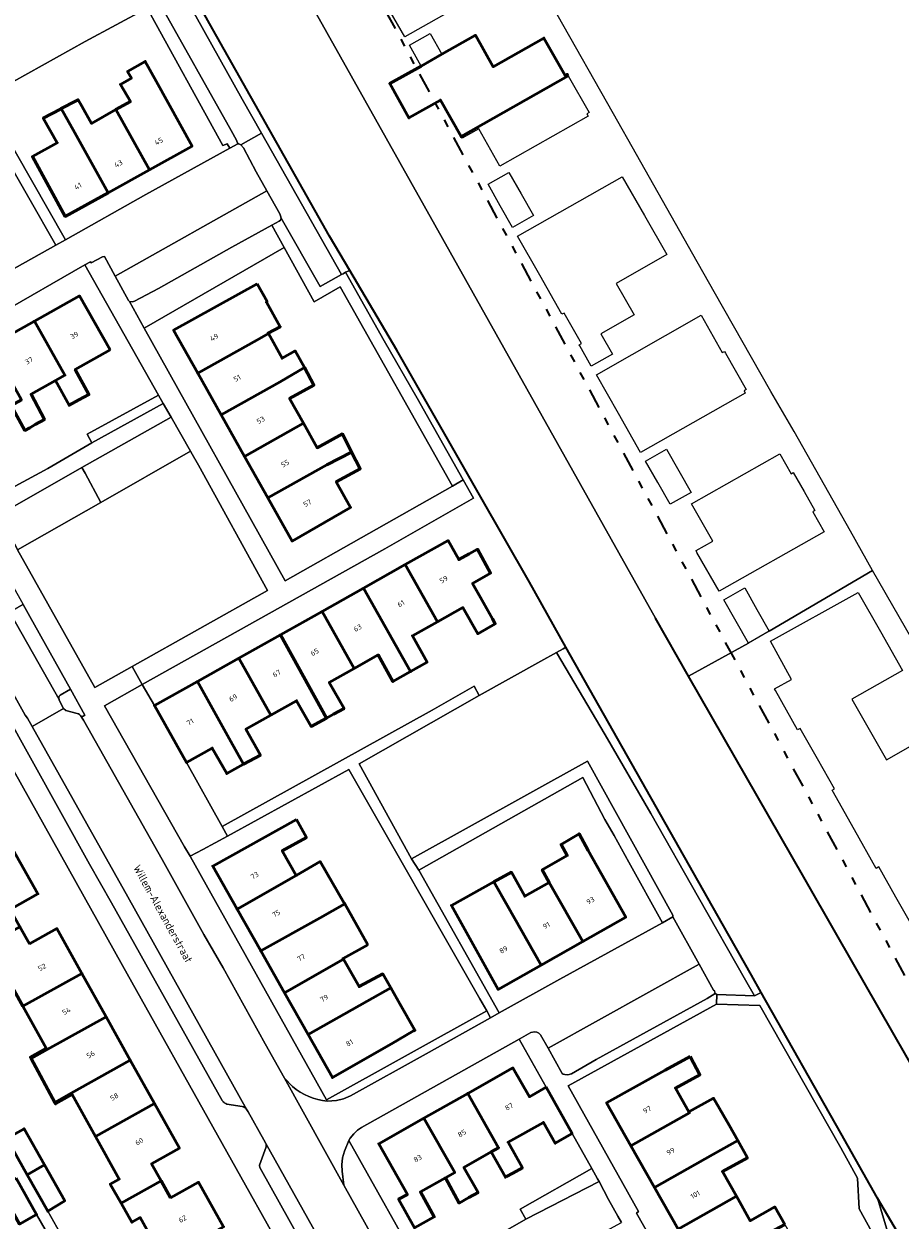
# Model space of a CAD drawing. Header units: metres. Extents: x 113441 to 115918, y 474822 to 477887.
# Tile 124 of 145: x 114898 to 115007, y 476439 to 476589. Entities that reach past the tile are written whole.
import ezdxf
from ezdxf.enums import TextEntityAlignment as Align

# ---------------------------------------------------------------- set-up
doc = ezdxf.new("R2010")
doc.units = ezdxf.units.M
doc.linetypes.add('AL-TEKENBLADGRENS', pattern=[11.5, 2.5, -1.5, 1, -1.5, 1, -1.5, 2.5])
for name, color, linetype, lineweight in [('B-WE-GK-BESCHOEIING-G', 252, 'GK-BESCHOEIING', 35), ('B-WE-GR-BEPLANTING_CULTUUR_BOSPLANTSOEN-GV', 252, 'Continuous', 18), ('B-WE-GR-GROENVOORZIENING-GV', 252, 'Continuous', 18), ('B-WE-OG-BEBOUWING-GV', 7, 'Continuous', 50), ('B-WE-OG-BEBOUWING-T18', 7, 'Continuous', 50), ('B-WE-OG-TERREIN_ERF-GV', 252, 'Continuous', 18), ('B-WE-OG-TOPOGRAFIE-T18', 7, 'Continuous', 18), ('B-WE-OG-WATER-GV', 252, 'Continuous', 18), ('B-WE-OG-WATER_SLOOT-GV', 252, 'Continuous', 18), ('B-WE-VH-ONVERHARD-GV', 252, 'Continuous', 18), ('B-WE-VH-VERHARDING_GESLOTEN-GV', 252, 'Continuous', 18), ('B-WE-VH-VERHARDING_OPEN-GV', 252, 'Continuous', 18), ('X-XX-AL-TEKENBLADGRENS-G', 252, 'AL-TEKENBLADGRENS', 35)]:
    doc.layers.add(name, color=color, linetype=linetype, lineweight=lineweight)
doc.styles.add('NLCS-ISO-ANNOTATIEF-T18', font='NLCS-ISO.ttf', dxfattribs={"height": 1.8})
doc.linetypes.add('GK-BESCHOEIING', pattern='A,30,-5,[1,NLCS.SHX,S=1,R=0,X=0,Y=0],-5', length=40)

msp = doc.modelspace()

# ---------------------------------------------------------------- linework, layer by layer
at = {"layer": 'B-WE-GK-BESCHOEIING-G', "ltscale": 0.5, "flags": 128}
for points in [[(114938.383, 476558.296), (114935.829, 476562.631), (114920.802, 476589.298), (114918.172, 476593.998)], [(114954.66, 476530.148), (114944.283, 476548.279), (114938.383, 476558.296)], [(114965.507, 476511.007), (114960.944, 476519.168), (114954.66, 476530.148)], [(114999.496, 476474.904), (114995.345, 476482.147), (114980.893, 476507.368), (114976.729, 476514.635)], [(114988.774, 476469.844), (114985.112, 476476.324), (114965.507, 476511.007)], [(115015.185, 476447.525), (114999.496, 476474.904)], [(115004.581, 476441.843), (115000, 476449.984), (114990.004, 476467.667), (114988.774, 476469.844)], [(115012.795, 476427.915), (115004.581, 476441.843)]]:
    msp.add_lwpolyline(points, dxfattribs=at)
at = {"layer": 'B-WE-GR-BEPLANTING_CULTUUR_BOSPLANTSOEN-GV'}
for points in [[(114930.142, 476561.178), (114928.589, 476564.01), (114923.573, 476561.24), (114914.374, 476556.021), (114911.391, 476554.434), (114911.105, 476554.375), (114910.744, 476554.425), (114912.586, 476551.053)], [(114915.956, 476539.904), (114914.981, 476541.621), (114906.004, 476536.67), (114900.492, 476533.457), (114896.411, 476531.206), (114894.907, 476530.356), (114893.243, 476529.416), (114894.282, 476527.563), (114904.762, 476533.586)], [(114918.384, 476535.63), (114915.956, 476539.904), (114904.762, 476533.586), (114905.194, 476532.846), (114907.155, 476529.192)], [(114904.762, 476533.586), (114894.282, 476527.563), (114896.509, 476523.593), (114896.669, 476523.307), (114896.701, 476523.251), (114907.155, 476529.192), (114905.194, 476532.846)]]:
    msp.add_lwpolyline(points, close=True, dxfattribs=at)
at = {"layer": 'B-WE-GR-GROENVOORZIENING-GV'}
for points in [[(114917.266, 476593.51), (114909.322, 476607.761), (114905.412, 476605.461), (114905.711, 476604.894), (114906.862, 476605.519), (114914.427, 476592.038), (114923.516, 476575.89), (114924.18, 476574.658), (114924.345, 476574.192), (114924.459, 476574.199), (114924.711, 476574.092), (114927.323, 476575.533), (114924.89, 476579.833)], [(114932.346, 476566.657), (114927.323, 476575.533), (114924.711, 476574.092), (114925.043, 476573.693), (114926.644, 476570.684), (114927.99, 476568.288), (114929.612, 476565.399), (114929.711, 476565.166), (114929.759, 476564.888), (114934.685, 476556.292), (114937.354, 476557.806)], [(114919.393, 476533.855), (114918.602, 476535.247), (114918.394, 476535.613), (114918.384, 476535.63), (114907.155, 476529.192), (114896.701, 476523.251), (114906.403, 476505.951), (114911.076, 476508.579), (114928.065, 476518.132)], [(114970.426, 476500), (114964.311, 476510.339), (114962.359, 476509.249), (114954.628, 476504.931), (114939.551, 476496.365), (114946.138, 476484.456), (114968.231, 476496.687), (114978.902, 476477.356), (114978.928, 476477.137), (114982.218, 476471.227), (114984.034, 476467.964), (114984.134, 476467.864), (114984.246, 476467.535), (114984.42, 476467.391), (114989.158, 476467.252), (114988.047, 476469.209), (114982.153, 476479.592), (114976.174, 476490.126)], [(114972.459, 476438.793), (114972.028, 476439.562), (114970.843, 476441.676), (114969.675, 476443.908), (114960.46, 476439.202), (114949.712, 476433.052), (114947.882, 476432.023), (114947.826, 476431.995), (114950.392, 476427.412), (114950.418, 476427.366), (114959.064, 476431.445)]]:
    msp.add_lwpolyline(points, close=True, dxfattribs=at)
for points in [[(114903.342, 476505.741), (114902.047, 476504.968)], [(114904.694, 476502.294), (114904.727, 476502.235), (114905.131, 476502.481), (114903.342, 476505.741)], [(114901.9, 476504.426), (114901.929, 476504.375), (114902.482, 476503.316), (114902.772, 476503.066), (114904.183, 476502.687)]]:
    msp.add_lwpolyline(points, dxfattribs=at)
for points in [[(114902.047, 476504.968, 0.3706001), (114901.9, 476504.426)], [(114904.183, 476502.687, -0.1887567), (114904.694, 476502.294)]]:
    msp.add_lwpolyline(points, format="xyb", dxfattribs=at)
at = {"layer": 'B-WE-OG-BEBOUWING-GV'}
for points in [[(114965.796, 476582.742), (114965.677, 476582.949), (114965.39, 476582.794), (114962.733, 476587.475), (114956.393, 476583.877), (114954.142, 476587.843), (114949.942, 476585.459), (114947.328, 476583.975), (114943.401, 476581.778), (114945.811, 476577.458), (114949.751, 476579.694), (114952.353, 476575.111)], [(114914.097, 476582.059), (114912.712, 476584.559), (114910.497, 476583.296), (114910.996, 476582.464), (114909.598, 476581.667), (114910.852, 476579.516), (114909.046, 476578.499), (114913.238, 476570.952), (114918.601, 476573.931)], [(114909.046, 476578.499), (114905.979, 476576.772), (114904.772, 476578.916), (114904.293, 476579.736), (114904.061, 476579.613), (114902.188, 476578.622), (114903.874, 476575.587), (114908.049, 476568.07), (114913.238, 476570.952)], [(114903.874, 476575.587), (114902.188, 476578.622), (114902.097, 476578.574), (114899.927, 476577.426), (114901.677, 476574.35), (114898.558, 476572.594), (114902.674, 476565.084), (114908.049, 476568.07)], [(114926.778, 476556.648), (114916.284, 476550.801), (114919.317, 476545.403), (114926.712, 476549.557), (114928.166, 476550.374), (114928.126, 476550.446), (114929.657, 476551.242), (114927.923, 476554.318), (114928.017, 476554.397)], [(114908.307, 476548.339), (114904.465, 476555.115), (114898.825, 476551.951), (114902.64, 476545.151), (114901.456, 476544.486), (114903.155, 476541.384), (114904.383, 476542.045), (114905.658, 476542.732), (114903.94, 476545.882)], [(114898.825, 476551.951), (114893.356, 476548.884), (114897.174, 476542.078), (114895.914, 476541.369), (114897.63, 476538.23), (114898.23, 476538.562), (114898.929, 476538.949), (114900.066, 476539.578), (114898.403, 476542.769), (114901.456, 476544.486), (114902.64, 476545.151)], [(114932.685, 476546.103), (114931.53, 476548.195), (114929.899, 476547.29), (114928.166, 476550.374), (114926.712, 476549.557), (114919.317, 476545.403), (114922.25, 476540.183), (114929.641, 476544.335)], [(114932.685, 476546.103), (114929.641, 476544.335), (114922.25, 476540.183), (114925.183, 476534.963), (114932.569, 476539.114), (114930.83, 476542.215), (114933.887, 476543.926)], [(114938.615, 476535.512), (114937.451, 476537.775), (114934.285, 476536.054), (114932.569, 476539.114), (114925.183, 476534.963), (114928.116, 476529.744), (114935.498, 476533.892)], [(114938.615, 476535.512), (114935.498, 476533.892), (114928.116, 476529.744), (114931.154, 476524.337), (114938.49, 476528.557), (114936.696, 476531.755), (114939.697, 476533.409)], [(114953.362, 476522.719), (114952.059, 476522.007), (114950.714, 476524.402), (114945.326, 476521.371), (114949.401, 476514.208), (114952.572, 476515.988), (114954.451, 476512.69), (114956.634, 476513.959), (114956.301, 476514.553), (114955.163, 476516.579), (114954.795, 476517.235), (114953.79, 476519.024), (114956.049, 476520.319), (114954.415, 476523.294)], [(114945.326, 476521.371), (114940.112, 476518.437), (114946.014, 476507.947), (114948.087, 476509.117), (114946.249, 476512.439), (114949.401, 476514.208)], [(114940.112, 476518.437), (114934.899, 476515.505), (114938.933, 476508.333), (114941.959, 476510.032), (114943.793, 476506.693), (114946.014, 476507.947)], [(114934.899, 476515.505), (114929.685, 476512.571), (114935.472, 476502.116), (114936.358, 476502.603), (114937.662, 476503.32), (114935.815, 476506.584), (114938.933, 476508.333)], [(114929.685, 476512.571), (114924.471, 476509.638), (114928.499, 476502.478), (114931.72, 476504.285), (114933.535, 476501.051), (114935.472, 476502.116)], [(114924.471, 476509.638), (114919.258, 476506.705), (114923.261, 476499.538), (114925.068, 476496.308), (114927.171, 476497.457), (114925.346, 476500.708), (114928.499, 476502.478)], [(114919.258, 476506.705), (114913.87, 476503.674), (114917.898, 476496.529), (114921.124, 476498.339), (114922.942, 476495.146), (114925.068, 476496.308), (114923.261, 476499.538)], [(114931.713, 476489.382), (114921.19, 476483.526), (114924.254, 476478.109), (114931.668, 476482.329), (114929.907, 476485.442), (114932.941, 476487.119)], [(114968.293, 476485.471), (114967.157, 476487.575), (114964.907, 476486.254), (114965.664, 476484.836), (114962.529, 476483.056), (114963.391, 476481.476), (114967.611, 476474.054), (114973.004, 476477.109)], [(114896.11, 476485.62), (114888.687, 476481.437), (114891.75, 476476.005), (114890.983, 476475.588), (114892.265, 476473.251), (114892.817, 476473.577), (114896.994, 476475.903), (114895.782, 476478.054), (114899.257, 476480.035)], [(114937.748, 476478.781), (114937.698, 476478.871), (114934.668, 476484.09), (114931.668, 476482.329), (114924.254, 476478.109), (114927.219, 476472.867), (114934.657, 476477.045)], [(114963.391, 476481.476), (114960.334, 476479.744), (114958.657, 476482.754), (114956.461, 476481.568), (114958.184, 476478.526), (114962.392, 476471.098), (114967.611, 476474.054)], [(114958.184, 476478.526), (114956.461, 476481.568), (114951.141, 476478.591), (114956.998, 476468.043), (114962.392, 476471.098)], [(114940.638, 476473.619), (114937.748, 476478.781), (114934.657, 476477.045), (114927.219, 476472.867), (114930.184, 476467.625), (114937.609, 476471.825), (114937.545, 476471.937)], [(114898.206, 476473.753), (114896.994, 476475.903), (114892.817, 476473.577), (114894.046, 476471.314), (114894.279, 476471.446), (114897.362, 476465.919), (114904.774, 476470.053), (114901.642, 476475.669)], [(114943.521, 476468.25), (114942.53, 476469.991), (114939.553, 476468.388), (114939.429, 476468.607), (114937.609, 476471.825), (114930.184, 476467.625), (114933.149, 476462.383), (114940.574, 476466.583)], [(114904.774, 476470.053), (114897.362, 476465.919), (114900.3, 476460.652), (114898.298, 476459.535), (114898.394, 476459.359), (114900.397, 476460.477), (114907.809, 476464.612)], [(114946.377, 476462.822), (114946.553, 476462.924), (114944.675, 476466.223), (114943.521, 476468.25), (114940.574, 476466.583), (114933.149, 476462.383), (114936.212, 476456.967), (114943.604, 476461.225)], [(114907.809, 476464.612), (114900.397, 476460.477), (114898.394, 476459.359), (114901.383, 476453.852), (114903.446, 476455.011), (114910.845, 476459.169)], [(114910.845, 476459.169), (114903.446, 476455.011), (114901.383, 476453.852), (114901.478, 476453.676), (114903.544, 476454.837), (114906.467, 476449.593), (114913.88, 476453.727)], [(114981.092, 476459.632), (114977.957, 476457.92), (114970.616, 476453.809), (114973.668, 476448.402), (114980.993, 476452.537), (114980.921, 476452.665), (114979.235, 476455.653), (114982.307, 476457.329)], [(114963.019, 476455.772), (114960.919, 476454.561), (114958.863, 476458.194), (114953.19, 476454.984), (114957.05, 476448.163), (114956.121, 476447.647), (114957.911, 476444.458), (114958.052, 476444.537), (114958.851, 476444.981), (114960.052, 476445.649), (114958.257, 476448.846), (114962.682, 476451.35), (114964.169, 476448.732), (114966.274, 476449.947)], [(114957.05, 476448.163), (114953.19, 476454.984), (114947.692, 476451.873), (114951.551, 476445.051), (114950.392, 476444.395), (114952.093, 476441.214), (114953.333, 476441.9), (114954.492, 476442.541), (114952.703, 476445.703), (114956.121, 476447.647)], [(114987.067, 476449.07), (114985.986, 476451.018), (114984.04, 476454.386), (114980.921, 476452.665), (114980.993, 476452.537), (114973.668, 476448.402), (114976.62, 476443.173), (114983.943, 476447.307)], [(114913.88, 476453.727), (114906.467, 476449.593), (114909.455, 476444.236), (114908.326, 476443.61), (114909.691, 476441.207), (114914.715, 476444.02), (114913.52, 476446.163), (114917.013, 476448.111)], [(114947.692, 476451.873), (114942.018, 476448.663), (114945.615, 476442.306), (114944.509, 476441.688), (114946.488, 476438.12), (114948.984, 476439.481), (114947.25, 476442.617), (114950.392, 476444.395), (114951.551, 476445.051)], [(114895.36, 476449.311), (114897.923, 476444.755), (114900.076, 476446.02), (114897.523, 476450.54)], [(114987.067, 476449.07), (114983.943, 476447.307), (114976.62, 476443.173), (114979.572, 476437.944), (114986.893, 476442.077), (114985.149, 476445.169), (114988.276, 476446.891)], [(114900.076, 476446.02), (114897.923, 476444.755), (114900.486, 476440.198), (114902.629, 476441.5)], [(114896.542, 476444.357), (114894.392, 476443.135), (114896.951, 476438.585), (114899.088, 476439.8)], [(114915.91, 476441.877), (114914.715, 476444.02), (114909.691, 476441.207), (114911.056, 476438.803), (114912.087, 476439.391), (114915.071, 476434.058), (114922.54, 476438.238), (114919.408, 476443.835)], [(114992.963, 476438.535), (114991.716, 476440.727), (114988.633, 476438.994), (114986.893, 476442.077), (114979.572, 476437.944), (114982.523, 476432.716), (114989.843, 476436.848)]]:
    msp.add_lwpolyline(points, close=True, dxfattribs=at)
at = {"layer": 'B-WE-OG-TERREIN_ERF-GV'}
for points in [[(114954.463, 476602.041), (114936.551, 476591.94), (114936.155, 476591.598), (114934.172, 476590.561), (114949.051, 476564.016), (114974.048, 476519.418), (114976.729, 476514.635), (114980.893, 476507.368), (114988.408, 476511.529), (114986.866, 476514.245), (114985.323, 476516.961), (114987.932, 476518.442), (114989.474, 476515.727), (114991.017, 476513.011), (115003.974, 476520.623), (115001.204, 476525.558), (114994.129, 476538.082), (114991.209, 476543.09), (114984.095, 476555.613), (114981.413, 476560.369), (114974.356, 476572.867), (114971.46, 476577.97), (114964.391, 476590.451)], [(114884.058, 476551.712), (114901.5, 476561.47), (114891.304, 476579.317)], [(114906.004, 476536.67), (114905.426, 476537.762), (114914.388, 476542.664), (114905.126, 476559.003), (114894.359, 476552.822), (114886.094, 476548.215)], [(114893.356, 476548.884), (114898.825, 476551.951), (114904.465, 476555.115), (114908.307, 476548.339), (114903.94, 476545.882), (114905.658, 476542.732), (114904.383, 476542.045), (114903.155, 476541.384), (114901.456, 476544.486), (114898.403, 476542.769), (114900.066, 476539.578), (114898.929, 476538.949), (114898.23, 476538.562), (114897.63, 476538.23), (114895.914, 476541.369)], [(114896.411, 476531.206), (114900.492, 476533.457), (114906.004, 476536.67)], [(115024.225, 476485.022), (115020.637, 476491.472), (115014.419, 476502.384), (115010.647, 476509.019), (115003.974, 476520.623), (114991.017, 476513.011), (114988.408, 476511.529), (114980.893, 476507.368), (114995.345, 476482.147), (114999.496, 476474.904), (115015.185, 476447.525), (115023.023, 476433.845), (115025.403, 476429.691), (115034.443, 476434.697), (115045.713, 476441.037)], [(115009.059, 476475.814), (115006.916, 476479.613), (115004.77, 476483.418), (115004.438, 476483.234), (115001.705, 476488.083), (114998.895, 476493.069), (114999.199, 476493.241), (114997.07, 476496.998), (114994.911, 476500.81), (114994.578, 476500.628), (114991.796, 476505.56), (114991.684, 476505.759), (114993.826, 476506.952), (114991.155, 476511.748), (115002.183, 476517.894), (115004.959, 476512.985), (115007.733, 476508.079), (115001.385, 476504.466), (115003.553, 476500.671), (115005.721, 476496.876), (115012.057, 476500.469)], [(114930.942, 476433.382), (114922.38, 476448.712), (114909.861, 476471.034), (114888.365, 476509.506)], [(114896.11, 476485.62), (114899.257, 476480.035), (114895.782, 476478.054)], [(114896.994, 476475.903), (114898.206, 476473.753), (114901.642, 476475.669), (114904.774, 476470.053), (114907.809, 476464.612), (114910.845, 476459.169), (114913.88, 476453.727), (114917.013, 476448.111), (114913.52, 476446.163), (114914.715, 476444.02), (114915.91, 476441.877), (114919.408, 476443.835), (114922.54, 476438.238)], [(114915.071, 476434.058), (114912.087, 476439.391), (114911.056, 476438.803), (114909.691, 476441.207), (114908.326, 476443.61), (114909.455, 476444.236), (114906.467, 476449.593), (114903.544, 476454.837), (114901.478, 476453.676), (114901.383, 476453.852), (114898.394, 476459.359), (114898.298, 476459.535), (114900.3, 476460.652), (114897.362, 476465.919)], [(114949.712, 476433.052), (114960.46, 476439.202), (114959.765, 476440.468), (114968.743, 476445.562), (114966.274, 476449.947), (114964.169, 476448.732), (114962.682, 476451.35), (114958.257, 476448.846), (114960.052, 476445.649), (114958.851, 476444.981), (114958.052, 476444.537), (114957.911, 476444.458), (114956.121, 476447.647), (114952.703, 476445.703), (114954.492, 476442.541), (114953.333, 476441.9), (114952.093, 476441.214), (114950.392, 476444.395), (114947.25, 476442.617), (114948.984, 476439.481), (114946.488, 476438.12), (114944.509, 476441.688), (114945.615, 476442.306), (114942.018, 476448.663), (114947.692, 476451.873), (114953.19, 476454.984), (114958.863, 476458.194), (114960.919, 476454.561), (114963.019, 476455.772), (114959.635, 476461.782), (114939.875, 476450.714), (114939.362, 476450.375), (114938.903, 476449.929), (114938.443, 476449.384), (114938.274, 476449.053), (114947.826, 476431.995)], [(114895.36, 476449.311), (114897.523, 476450.54), (114900.076, 476446.02), (114902.629, 476441.5), (114900.486, 476440.198), (114902.001, 476437.508)], [(114900.788, 476436.825), (114899.088, 476439.8), (114896.951, 476438.585)]]:
    msp.add_lwpolyline(points, dxfattribs=at)
for points in [[(114958.431, 476595.101), (114945.274, 476587.652), (114942.383, 476592.734), (114955.542, 476600.186)], [(114912.942, 476591.23), (114905.193, 476587.067), (114892.571, 476580.041), (114896.403, 476573.225), (114902.706, 476562.152), (114912.798, 476567.846), (114923.354, 476573.648), (114923.002, 476574.221), (114922.449, 476573.995)], [(114947.328, 476583.975), (114945.861, 476586.597), (114948.461, 476588.068), (114949.942, 476585.459), (114954.142, 476587.843), (114956.393, 476583.877), (114962.733, 476587.475), (114965.39, 476582.794), (114965.677, 476582.949), (114965.796, 476582.742), (114968.425, 476578.15), (114968.143, 476577.977), (114968.303, 476577.692), (114957.228, 476571.405), (114954.562, 476576.101), (114952.466, 476574.911), (114952.353, 476575.111), (114949.751, 476579.694), (114945.811, 476577.458), (114943.401, 476581.778)], [(114909.046, 476578.499), (114910.852, 476579.516), (114909.598, 476581.667), (114910.996, 476582.464), (114910.497, 476583.296), (114912.712, 476584.559), (114914.097, 476582.059), (114918.601, 476573.931), (114913.238, 476570.952), (114908.049, 476568.07), (114902.674, 476565.084), (114898.558, 476572.594), (114901.677, 476574.35), (114899.927, 476577.426), (114902.097, 476578.574), (114902.188, 476578.622), (114904.061, 476579.613), (114904.293, 476579.736), (114904.772, 476578.916), (114905.979, 476576.772)], [(114955.731, 476569.143), (114958.34, 476570.625), (114959.882, 476567.909), (114961.425, 476565.193), (114958.816, 476563.712), (114957.274, 476566.427)], [(114967.252, 476548.851), (114967.179, 476548.982), (114967.44, 476549.129), (114965.282, 476552.963), (114965.003, 476552.806), (114962.212, 476557.726), (114959.433, 476562.624), (114972.568, 476570.072), (114975.361, 476565.186), (114978.154, 476560.3), (114971.816, 476556.678), (114974.074, 476552.727), (114969.89, 476550.335), (114971.339, 476547.8), (114968.684, 476546.306)], [(114937.174, 476556.268), (114933.911, 476554.377), (114930.142, 476561.178), (114912.586, 476551.053), (114930.288, 476519.341), (114951.27, 476531.235)], [(114964.311, 476510.339), (114965.149, 476510.807), (114965.507, 476511.007), (114960.944, 476519.168), (114954.66, 476530.148), (114944.283, 476548.279), (114938.383, 476558.296), (114937.867, 476558.078), (114942.7, 476549.484), (114946.831, 476542.268), (114952.63, 476532.003), (114953.923, 476529.714), (114942.799, 476523.352), (114912.354, 476506.306), (114913.87, 476503.674), (114919.258, 476506.705), (114924.471, 476509.638), (114929.685, 476512.571), (114934.899, 476515.505), (114940.112, 476518.437), (114945.326, 476521.371), (114950.714, 476524.402), (114952.059, 476522.007), (114953.362, 476522.719), (114954.415, 476523.294), (114956.049, 476520.319), (114953.79, 476519.024), (114954.795, 476517.235), (114955.163, 476516.579), (114956.301, 476514.553), (114956.634, 476513.959), (114954.451, 476512.69), (114952.572, 476515.988), (114949.401, 476514.208), (114946.249, 476512.439), (114948.087, 476509.117), (114946.014, 476507.947), (114943.793, 476506.693), (114941.959, 476510.032), (114938.933, 476508.333), (114935.815, 476506.584), (114937.662, 476503.32), (114936.358, 476502.603), (114935.472, 476502.116), (114933.535, 476501.051), (114931.72, 476504.285), (114928.499, 476502.478), (114925.346, 476500.708), (114927.171, 476497.457), (114925.068, 476496.308), (114922.942, 476495.146), (114921.124, 476498.339), (114917.898, 476496.529), (114922.358, 476488.507), (114948.739, 476503.109), (114953.998, 476506.13), (114954.628, 476504.931), (114962.359, 476509.249)], [(114938.615, 476535.512), (114939.697, 476533.409), (114936.696, 476531.755), (114938.49, 476528.557), (114931.154, 476524.337), (114928.116, 476529.744), (114925.183, 476534.963), (114922.25, 476540.183), (114919.317, 476545.403), (114916.284, 476550.801), (114926.778, 476556.648), (114928.017, 476554.397), (114927.923, 476554.318), (114929.657, 476551.242), (114928.126, 476550.446), (114928.166, 476550.374), (114929.899, 476547.29), (114931.53, 476548.195), (114932.685, 476546.103), (114933.887, 476543.926), (114930.83, 476542.215), (114932.569, 476539.114), (114934.285, 476536.054), (114937.451, 476537.775)], [(114982.486, 476552.677), (114985.126, 476547.987), (114985.416, 476548.149), (114985.537, 476547.934), (114988.132, 476543.346), (114987.854, 476543.183), (114988.013, 476542.901), (114974.877, 476535.452), (114972.108, 476540.337), (114969.338, 476545.221)], [(114977.048, 476531.667), (114975.506, 476534.383), (114978.114, 476535.865), (114979.657, 476533.149), (114981.2, 476530.433), (114978.591, 476528.952)], [(114981.946, 476522.917), (114981.826, 476523.128), (114983.931, 476524.322), (114981.267, 476529.019), (114992.333, 476535.293), (114993.751, 476532.793), (114994.031, 476532.945), (114995.396, 476530.543), (114996.755, 476528.153), (114996.473, 476527.993), (114997.89, 476525.495), (114984.716, 476518.031)], [(114955.561, 476465.354), (114954.711, 476466.843), (114938.279, 476495.649), (114923.023, 476487.302), (114919.959, 476485.625), (114918.353, 476484.775), (114918.406, 476484.681), (114935.478, 476454.162)], [(114970.372, 476489.361), (114967.624, 476494.64), (114947.048, 476482.999), (114957.148, 476465.096), (114964.729, 476469.341), (114977.605, 476476.41), (114973.399, 476484.036), (114971.572, 476487.35)], [(114936.212, 476456.967), (114933.149, 476462.383), (114930.184, 476467.625), (114927.219, 476472.867), (114924.254, 476478.109), (114921.19, 476483.526), (114931.713, 476489.382), (114932.941, 476487.119), (114929.907, 476485.442), (114931.668, 476482.329), (114934.668, 476484.09), (114937.698, 476478.871), (114937.748, 476478.781), (114940.638, 476473.619), (114937.545, 476471.937), (114937.609, 476471.825), (114939.429, 476468.607), (114939.553, 476468.388), (114942.53, 476469.991), (114943.521, 476468.25), (114944.675, 476466.223), (114946.553, 476462.924), (114946.377, 476462.822), (114943.604, 476461.225)], [(114968.293, 476485.471), (114973.004, 476477.109), (114967.611, 476474.054), (114962.392, 476471.098), (114956.998, 476468.043), (114951.141, 476478.591), (114956.461, 476481.568), (114958.657, 476482.754), (114960.334, 476479.744), (114963.391, 476481.476), (114962.529, 476483.056), (114965.664, 476484.836), (114964.907, 476486.254), (114967.157, 476487.575)], [(114989.849, 476466.034), (114984.402, 476466.17), (114965.804, 476455.949), (114974.608, 476440.148), (114974.371, 476439.963), (114978.598, 476432.502), (114978.882, 476432.646), (114983.686, 476424.043), (115004.799, 476435.916), (115002.279, 476440.51), (115002.076, 476444.343), (115000, 476448.151)], [(114977.957, 476457.92), (114981.092, 476459.632), (114982.307, 476457.329), (114979.235, 476455.653), (114980.921, 476452.665), (114984.04, 476454.386), (114985.986, 476451.018), (114987.067, 476449.07), (114988.276, 476446.891), (114985.149, 476445.169), (114986.893, 476442.077), (114988.633, 476438.994), (114991.716, 476440.727), (114992.963, 476438.535), (114994.14, 476436.466), (114991.041, 476434.724), (114992.783, 476431.602), (114992.791, 476431.467), (114985.581, 476427.299), (114982.523, 476432.716), (114979.572, 476437.944), (114976.62, 476443.173), (114973.668, 476448.402), (114970.616, 476453.809)]]:
    msp.add_lwpolyline(points, close=True, dxfattribs=at)
at = {"layer": 'B-WE-OG-WATER-GV'}
for points in [[(114893.884, 476636.421), (114897.676, 476629.928), (114898.184, 476629.058), (114899.714, 476626.741), (114902.639, 476621.64), (114905.245, 476617.096), (114918.172, 476593.998), (114920.802, 476589.298), (114935.829, 476562.631), (114938.383, 476558.296), (114944.283, 476548.279), (114954.66, 476530.148), (114960.944, 476519.168), (114965.507, 476511.007), (114985.112, 476476.324), (114988.774, 476469.844), (114990.004, 476467.667), (115000, 476449.984), (115004.581, 476441.843), (115012.795, 476427.915)], [(115015.185, 476447.525), (114999.496, 476474.904), (114995.345, 476482.147), (114980.893, 476507.368), (114976.729, 476514.635), (114974.048, 476519.418), (114949.051, 476564.016), (114934.172, 476590.561)]]:
    msp.add_lwpolyline(points, dxfattribs=at)
at = {"layer": 'B-WE-OG-WATER_SLOOT-GV'}
for points in [[(114918.172, 476593.998), (114917.584, 476593.682), (114917.266, 476593.51), (114924.89, 476579.833), (114927.323, 476575.533), (114932.346, 476566.657), (114937.354, 476557.806), (114937.554, 476557.872), (114937.867, 476558.078), (114938.383, 476558.296), (114935.829, 476562.631), (114920.802, 476589.298)], [(114985.112, 476476.324), (114965.507, 476511.007), (114965.149, 476510.807), (114964.311, 476510.339), (114970.426, 476500), (114976.174, 476490.126), (114982.153, 476479.592), (114988.047, 476469.209), (114989.158, 476467.252), (114990.004, 476467.667), (114988.774, 476469.844)], [(115004.581, 476441.843), (115005.895, 476437.536), (115007.048, 476435.559), (115011.832, 476427.358), (115019.753, 476413.801), (115024.571, 476405.975), (115033.538, 476391.133), (115034.098, 476389.934), (115034.917, 476388.447), (115035.46, 476388.701), (115034.409, 476390.517), (115030.129, 476398.224), (115028.481, 476401.191), (115024.937, 476406.952), (115024.962, 476406.951), (115020.806, 476413.894), (115012.795, 476427.915)]]:
    msp.add_lwpolyline(points, close=True, dxfattribs=at)
at = {"layer": 'B-WE-VH-ONVERHARD-GV'}
msp.add_lwpolyline([(114956.056, 476464.485), (114955.561, 476465.354), (114935.478, 476454.162), (114935.555, 476454.025), (114936.718, 476454.076), (114937.617, 476454.308), (114938.475, 476454.687), (114947.978, 476459.961)], close=True, dxfattribs=at)
at = {"layer": 'B-WE-VH-VERHARDING_GESLOTEN-GV'}
for points in [[(114904.183, 476502.687), (114902.772, 476503.066), (114902.482, 476503.316), (114898.533, 476501.046), (114910.553, 476479.646), (114925.477, 476452.918), (114925.652, 476452.666), (114927.611, 476449.165), (114927.866, 476448.71), (114936.044, 476434.062), (114939.831, 476436.165), (114941.252, 476437.006), (114937.641, 476443.463), (114930.201, 476456.899), (114927.763, 476461.22), (114922.509, 476470.752), (114920.085, 476474.949), (114914.861, 476484.361)], [(114914.861, 476484.361), (114904.954, 476501.825), (114904.727, 476502.235), (114904.694, 476502.294)]]:
    msp.add_lwpolyline(points, dxfattribs=at)
msp.add_lwpolyline([(114904.694, 476502.294, 0.1887567), (114904.183, 476502.687)], format="xyb", dxfattribs=at)
at = {"layer": 'B-WE-VH-VERHARDING_OPEN-GV'}
for points in [[(114906.862, 476605.519), (114905.711, 476604.894), (114897.862, 476600.699), (114896.266, 476600.846), (114883.186, 476593.702), (114883.909, 476592.378), (114884.367, 476591.46), (114891.304, 476579.317), (114892.571, 476580.041), (114905.193, 476587.067), (114912.942, 476591.23), (114914.427, 476592.038)], [(114914.427, 476592.038), (114912.942, 476591.23), (114922.449, 476573.995), (114923.002, 476574.221), (114923.354, 476573.648), (114924.345, 476574.192), (114924.18, 476574.658), (114923.516, 476575.89)], [(114892.571, 476580.041), (114891.304, 476579.317), (114901.5, 476561.47), (114902.706, 476562.152), (114896.403, 476573.225)], [(114928.589, 476564.01), (114929.544, 476564.5), (114929.677, 476564.633), (114929.759, 476564.888), (114929.711, 476565.166), (114929.612, 476565.399), (114927.99, 476568.288), (114908.951, 476557.596), (114910.64, 476554.541), (114910.744, 476554.425), (114911.105, 476554.375), (114911.391, 476554.434), (114914.374, 476556.021), (114923.573, 476561.24)], [(114937.174, 476556.268), (114951.27, 476531.235), (114952.63, 476532.003), (114946.831, 476542.268), (114942.7, 476549.484), (114937.867, 476558.078), (114937.554, 476557.872), (114937.354, 476557.806), (114934.685, 476556.292), (114929.759, 476564.888), (114929.677, 476564.633), (114929.544, 476564.5), (114928.589, 476564.01), (114930.142, 476561.178), (114933.911, 476554.377)], [(114912.586, 476551.053), (114910.744, 476554.425), (114910.64, 476554.541), (114908.951, 476557.596), (114907.592, 476560.053), (114907.352, 476560.033), (114905.955, 476559.27), (114905.835, 476559.41), (114905.126, 476559.003), (114914.388, 476542.664), (114914.981, 476541.621), (114915.956, 476539.904), (114918.384, 476535.63), (114918.394, 476535.613), (114918.602, 476535.247), (114919.393, 476533.855), (114928.065, 476518.132), (114911.076, 476508.579), (114912.354, 476506.306), (114942.799, 476523.352), (114953.923, 476529.714), (114952.63, 476532.003), (114951.27, 476531.235), (114930.288, 476519.341)], [(114914.981, 476541.621), (114914.388, 476542.664), (114905.426, 476537.762), (114906.004, 476536.67)], [(114895.471, 476515.807), (114895.296, 476516.116), (114894.705, 476517.155), (114890.775, 476514.9), (114891.321, 476513.849), (114891.4, 476513.706), (114897.652, 476502.455), (114897.935, 476502.093), (114898.533, 476501.046), (114902.482, 476503.316), (114901.929, 476504.375), (114901.9, 476504.426), (114896.559, 476513.882)], [(114917.898, 476496.529), (114913.87, 476503.674), (114912.354, 476506.306), (114907.599, 476503.644), (114917.633, 476485.949), (114918.353, 476484.775), (114919.959, 476485.625), (114923.023, 476487.302), (114922.358, 476488.507)], [(114946.138, 476484.456), (114939.551, 476496.365), (114954.628, 476504.931), (114953.998, 476506.13), (114948.739, 476503.109), (114922.358, 476488.507), (114923.023, 476487.302), (114938.279, 476495.649), (114954.711, 476466.843), (114955.561, 476465.354), (114956.056, 476464.485), (114957.148, 476465.096), (114947.048, 476482.999)], [(114970.372, 476489.361), (114971.572, 476487.35), (114973.399, 476484.036), (114977.605, 476476.41), (114978.928, 476477.137), (114978.902, 476477.356), (114968.231, 476496.687), (114946.138, 476484.456), (114947.048, 476482.999), (114967.624, 476494.64)], [(114983.24, 476466.901), (114984.246, 476467.535), (114984.134, 476467.864), (114984.034, 476467.964), (114982.218, 476471.227), (114963.259, 476460.674), (114965.05, 476457.499), (114965.14, 476457.393), (114965.362, 476457.339), (114965.755, 476457.319), (114966.2, 476457.458), (114969.286, 476459.232)], [(114990.004, 476467.667), (114989.158, 476467.252), (114984.42, 476467.391), (114984.402, 476466.17), (114989.849, 476466.034), (115000, 476448.151), (115002.076, 476444.343), (115002.279, 476440.51), (115004.799, 476435.916), (115006.147, 476435.059), (115005.895, 476437.536), (115004.581, 476441.843), (115000, 476449.984)], [(114969.675, 476443.908), (114969.474, 476444.265), (114968.743, 476445.562), (114959.765, 476440.468), (114960.46, 476439.202)]]:
    msp.add_lwpolyline(points, close=True, dxfattribs=at)
for points in [[(114905.126, 476559.003), (114905.835, 476559.41), (114905.955, 476559.27), (114907.352, 476560.033), (114907.592, 476560.053), (114908.951, 476557.596), (114927.99, 476568.288), (114926.644, 476570.684), (114925.043, 476573.693), (114924.711, 476574.092), (114924.459, 476574.199), (114924.345, 476574.192), (114923.354, 476573.648), (114912.798, 476567.846), (114902.706, 476562.152), (114901.5, 476561.47), (114884.058, 476551.712)], [(114886.094, 476548.215), (114894.359, 476552.822), (114905.126, 476559.003)], [(114907.599, 476503.644), (114912.354, 476506.306), (114911.076, 476508.579), (114906.403, 476505.951), (114896.701, 476523.251), (114896.669, 476523.307), (114896.509, 476523.593), (114894.282, 476527.563), (114893.243, 476529.416), (114890.533, 476534.244), (114883.832, 476546.183)], [(114883.512, 476540.072), (114886.431, 476534.813), (114894.053, 476521.236), (114894.701, 476520.184), (114895.137, 476520.431), (114895.403, 476519.951), (114897.178, 476516.753), (114897.402, 476516.35), (114898.234, 476514.865), (114903.342, 476505.741), (114905.131, 476502.481), (114904.727, 476502.235), (114904.954, 476501.825), (114914.861, 476484.361), (114920.085, 476474.949), (114922.509, 476470.752), (114927.763, 476461.22), (114930.201, 476456.899), (114931.178, 476455.835)], [(114883.352, 476518.555), (114884.627, 476516.369), (114888.365, 476509.506), (114909.861, 476471.034), (114922.38, 476448.712), (114930.942, 476433.382), (114939.787, 476417.658), (114943.557, 476411.156), (114943.49, 476408.328), (114941.479, 476407.211), (114942.852, 476404.739), (114943.073, 476404.859), (114943.881, 476405.516)], [(114895.471, 476515.807), (114896.559, 476513.882), (114901.9, 476504.426)], [(114898.234, 476514.865), (114897.402, 476516.35), (114896.107, 476515.626)], [(114902.047, 476504.968), (114903.342, 476505.741), (114898.234, 476514.865)], [(114898.533, 476501.046), (114897.935, 476502.093), (114897.652, 476502.455), (114891.4, 476513.706)], [(114891.304, 476509.695), (114905.73, 476483.748), (114908.506, 476478.927), (114922.371, 476454.086)], [(114905.73, 476483.748), (114891.304, 476509.695)], [(114935.555, 476454.025), (114935.478, 476454.162), (114918.406, 476484.681), (114918.353, 476484.775), (114917.633, 476485.949), (114907.599, 476503.644)], [(114925.377, 476453.058), (114925.477, 476452.918), (114910.553, 476479.646), (114898.533, 476501.046)], [(114922.371, 476454.086), (114908.506, 476478.927), (114905.73, 476483.748)], [(114959.635, 476461.782), (114961.083, 476462.619), (114961.582, 476462.719), (114961.868, 476462.678), (114962.108, 476462.565), (114962.32, 476462.339), (114963.259, 476460.674), (114982.218, 476471.227), (114978.928, 476477.137), (114977.605, 476476.41), (114964.729, 476469.341), (114957.148, 476465.096), (114956.056, 476464.485), (114947.978, 476459.961), (114938.475, 476454.687), (114937.617, 476454.308), (114936.718, 476454.076), (114935.555, 476454.025)], [(114978.598, 476432.502), (114974.371, 476439.963), (114974.608, 476440.148), (114965.804, 476455.949), (114984.402, 476466.17), (114984.42, 476467.391), (114984.246, 476467.535), (114983.24, 476466.901), (114969.286, 476459.232), (114966.2, 476457.458), (114965.755, 476457.319), (114965.362, 476457.339), (114965.14, 476457.393), (114965.05, 476457.499), (114963.259, 476460.674), (114962.32, 476462.339), (114962.108, 476462.565), (114961.868, 476462.678), (114961.582, 476462.719), (114961.083, 476462.619), (114959.635, 476461.782), (114963.019, 476455.772), (114966.274, 476449.947), (114968.743, 476445.562), (114969.474, 476444.265), (114969.675, 476443.908), (114970.843, 476441.676), (114972.028, 476439.562), (114972.459, 476438.793)], [(114931.178, 476455.835), (114930.201, 476456.899), (114937.641, 476443.463), (114937.414, 476445.214), (114937.388, 476446.033), (114937.482, 476446.911), (114937.725, 476447.74), (114938.274, 476449.053), (114938.443, 476449.384), (114938.903, 476449.929), (114939.362, 476450.375), (114939.875, 476450.714), (114959.635, 476461.782)], [(114922.972, 476453.649), (114924.893, 476453.329)], [(114924.893, 476453.329), (114922.972, 476453.649)], [(114927.866, 476448.71), (114927.611, 476449.165), (114925.652, 476452.666), (114925.477, 476452.918), (114925.377, 476453.058)], [(114902.001, 476437.508), (114900.486, 476440.198), (114897.923, 476444.755), (114895.36, 476449.311)], [(114927.879, 476448.267), (114927.077, 476445.981)], [(114927.077, 476445.981), (114927.879, 476448.267)], [(114936.477, 476432.968), (114935.911, 476433.988), (114936.044, 476434.062), (114927.866, 476448.71)], [(114947.826, 476431.995), (114938.274, 476449.053), (114937.725, 476447.74), (114937.482, 476446.911), (114937.388, 476446.033), (114937.414, 476445.214), (114937.641, 476443.463), (114941.252, 476437.006)], [(114927.089, 476445.752), (114927.102, 476445.716), (114927.117, 476445.68), (114934.569, 476432.241), (114941.114, 476420.545)], [(114941.114, 476420.545), (114934.569, 476432.241), (114927.117, 476445.68), (114927.102, 476445.716), (114927.089, 476445.752)], [(114896.542, 476444.357), (114899.088, 476439.8), (114900.788, 476436.825)]]:
    msp.add_lwpolyline(points, dxfattribs=at)
for points in [[(114901.9, 476504.426, -0.3706001), (114902.047, 476504.968)], [(114935.555, 476454.025, -0.1518327), (114931.178, 476455.835)], [(114931.178, 476455.835, 0.1518327), (114935.555, 476454.025)], [(114922.371, 476454.086, 0.0424984), (114922.506, 476453.937)], [(114922.506, 476453.937, -0.0424984), (114922.371, 476454.086)], [(114922.506, 476453.937, 0.1047167), (114922.972, 476453.649)], [(114922.972, 476453.649, -0.1047167), (114922.506, 476453.937)], [(114924.893, 476453.329, -0.1699645), (114925.377, 476453.058)], [(114925.377, 476453.058, 0.1699645), (114924.893, 476453.329)], [(114927.866, 476448.71, -0.1582135), (114927.879, 476448.267)], [(114927.879, 476448.267, 0.1582135), (114927.866, 476448.71)], [(114927.077, 476445.981, 0.1170066), (114927.089, 476445.752)], [(114927.089, 476445.752, -0.1170066), (114927.077, 476445.981)]]:
    msp.add_lwpolyline(points, format="xyb", dxfattribs=at)
at = {"layer": 'X-XX-AL-TEKENBLADGRENS-G'}
msp.add_lwpolyline([(114444.131, 477518.262), (115425.394, 475693.653), (115098.243, 474839.844), (114578.24, 475162.508), (113568.556, 477049.85), (114444.131, 477518.262)], dxfattribs=at)

# ---------------------------------------------------------------- texts
at = {"layer": 'B-WE-OG-BEBOUWING-T18', "style": 'NLCS-ISO-ANNOTATIEF-T18'}
for s, rotation, p in [('45', 29, (114914.414, 476574.522)), ('43', 29, (114909.356, 476571.714)), ('41', 29, (114904.282, 476568.893)), ('39', 29.3, (114903.826, 476550.17)), ('49', 29.3, (114921.37, 476549.915)), ('37', 29.3, (114898.144, 476546.983)), ('51', 29.3, (114924.254, 476544.781)), ('53', 29.3, (114927.211, 476539.52)), ('55', 29.3, (114930.27, 476534.075)), ('57', 29.3, (114933.066, 476529.101)), ('59', 29.4, (114950.171, 476519.507)), ('61', 29.4, (114944.807, 476516.489)), ('63', 29.4, (114939.369, 476513.43)), ('65', 29.4, (114933.975, 476510.395)), ('67', 29.4, (114929.216, 476507.718)), ('69', 29.4, (114923.752, 476504.644)), ('71', 29.4, (114918.358, 476501.609)), ('73', 29.5, (114926.451, 476482.35)), ('93', 29.5, (114968.577, 476479.199)), ('75', 29.5, (114929.155, 476477.569)), ('91', 29.5, (114963.053, 476476.07)), ('77', 29.5, (114932.288, 476472.03)), ('89', 29.5, (114957.678, 476473.025)), ('52', 29.1, (114899.764, 476470.824)), ('79', 29.5, (114935.17, 476466.934)), ('54', 29.2, (114902.827, 476465.332)), ('81', 29.5, (114938.343, 476461.325)), ('56', 29.2, (114905.871, 476459.875)), ('58', 29.1, (114908.839, 476454.554)), ('87', 29.5, (114958.372, 476453.32)), ('97', 29.4, (114975.697, 476452.945)), ('85', 29.5, (114952.461, 476449.976)), ('60', 29.2, (114911.963, 476448.953)), ('99', 29.4, (114978.648, 476447.718)), ('83', 29.5, (114946.901, 476446.83)), ('101', 29.4, (114981.73, 476442.259)), ('62', 29.2, (114917.402, 476439.229))]:
    msp.add_text(s, height=0.64, rotation=rotation, dxfattribs=at).set_placement(p, align=Align.MIDDLE)
at = {"layer": 'B-WE-OG-TOPOGRAFIE-T18', "style": 'NLCS-ISO-ANNOTATIEF-T18'}
msp.add_text('Willem-Alexanderstraat', height=1, rotation=299, dxfattribs=at).set_placement((114914.946, 476477.532), align=Align.MIDDLE)

doc.saveas('drawing.dxf')
